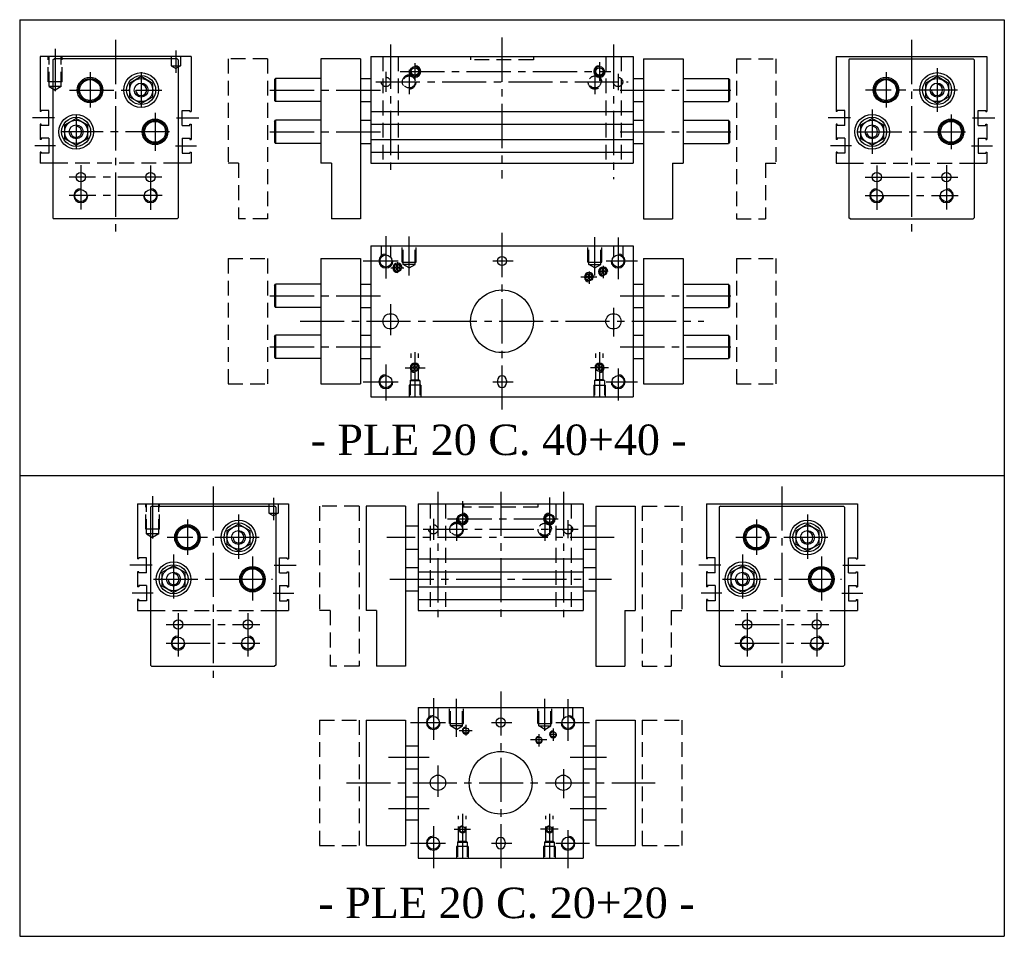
# Model space of a CAD drawing. Header units: millimetres. Extents: x 973 to 1397, y 14 to 408.
import ezdxf

# ---------------------------------------------------------------- set-up
doc = ezdxf.new("R2010")
doc.units = ezdxf.units.MM
doc.linetypes.add('CENTER2', pattern=[28.575, 19.05, -3.175, 3.175, -3.175])
doc.linetypes.add('DASHED2', pattern=[9.525, 6.35, -3.175])
doc.layers.add('1', color=2, linetype='DASHED2')
doc.layers.add('2', color=1, linetype='CENTER2')
doc.styles.get("Standard").update_dxf_attribs({"font": 'isocp.shx', "bigfont": 'chineset.shx'})

msp = doc.modelspace()

# ---------------------------------------------------------------- hatches: boundary and pattern name
h = msp.add_hatch()
h.set_pattern_fill('ANSI37', scale=0.3, style=0)
h.set_pattern_definition([(45, (1266.46145, 324.5506), (-0.673519, 0.673519), []), (135, (1266.46145, 324.5506), (-0.673519, -0.673519), [])])
h.paths.add_polyline_path([(1136.94, 301.5, 1), (1133.74, 301.5, 1)])
h = msp.add_hatch()
h.set_pattern_fill('ANSI37', scale=0.3, style=0)
h.set_pattern_definition([(45, (1355.06145, 322.9506), (-0.673519, 0.673519), []), (135, (1355.06145, 322.9506), (-0.673519, -0.673519), [])])
h.paths.add_polyline_path([(1225.54, 299.9, 1), (1222.34, 299.9, 1)])
h = msp.add_hatch()
h.set_pattern_fill('ANSI37', scale=0.3, style=0)
h.set_pattern_definition([(45, (1348.96145, 320.5506), (-0.673519, 0.673519), []), (135, (1348.96145, 320.5506), (-0.673519, -0.673519), [])])
h.paths.add_polyline_path([(1219.44, 297.5, 1), (1216.24, 297.5, 1)])
h = msp.add_hatch()
h.set_pattern_fill('ANSI37', scale=0.3, style=0)
h.set_pattern_definition([(45, (1273.96145, 281.5506), (-0.673519, 0.673519), []), (135, (1273.96145, 281.5506), (-0.673519, -0.673519), [])])
h.paths.add_polyline_path([(1144.44, 258.5, 1), (1141.24, 258.5, 1)])
h = msp.add_hatch()
h.set_pattern_fill('ANSI37', scale=0.3, style=0)
h.set_pattern_definition([(45, (1353.46145, 281.5506), (-0.673519, 0.673519), []), (135, (1353.46145, 281.5506), (-0.673519, -0.673519), [])])
h.paths.add_polyline_path([(1223.94, 258.5, 1), (1220.74, 258.5, 1)])

# ---------------------------------------------------------------- linework, layer by layer
at = {"color": 7}
for p, q in [((972.58, 408.46), (972.58, 13.54)), ((972.58, 408.46), (1396.72, 408.46)), ((1396.72, 408.46), (1396.72, 13.54)), ((1046.4, 392.64), (981.4, 392.64)), ((981.4, 392.64), (981.4, 368.89)), ((986.9, 391.14), (987.4, 391.64)), ((986.9, 391.14), (986.9, 323.14)), ((1040.4, 391.64), (987.4, 391.64)), ((1040.4, 391.64), (1040.9, 391.14)), ((1040.9, 391.14), (1040.9, 323.14)), ((1046.4, 392.64), (1046.4, 368.89)), ((1102.34, 391.64), (1102.34, 346.64)), ((1119.34, 391.64), (1102.34, 391.64)), ((1119.34, 391.64), (1119.34, 322.64)), ((1123.84, 392.64), (1123.84, 346.64)), ((1123.84, 392.64), (1236.84, 392.64)), ((1236.84, 392.64), (1236.84, 346.64)), ((1241.34, 391.64), (1241.34, 322.64)), ((1241.34, 391.64), (1258.34, 391.64)), ((1258.34, 391.64), (1258.34, 346.64)), ((1324.26, 392.64), (1389.26, 392.64)), ((1324.26, 392.64), (1324.26, 368.89)), ((1330.26, 391.64), (1329.76, 391.14)), ((1329.76, 391.14), (1329.76, 323.14)), ((1330.26, 391.64), (1383.26, 391.64)), ((1383.76, 391.14), (1383.26, 391.64)), ((1383.76, 391.14), (1383.76, 323.14)), ((1389.26, 392.64), (1389.26, 368.89)), ((1024.9, 383.91), (1019.9, 381.02)), ((1029.9, 381.02), (1024.9, 383.91)), ((1082.34, 382.64), (1082.34, 373.64)), ((1102.34, 383.14), (1082.84, 383.14)), ((1082.84, 383.14), (1082.84, 373.14)), ((1119.34, 383.14), (1123.84, 383.14)), ((1236.84, 383.14), (1241.34, 383.14)), ((1258.34, 383.14), (1277.84, 383.14)), ((1277.84, 383.14), (1277.84, 373.14)), ((1278.34, 382.64), (1278.34, 373.64)), ((1367.76, 383.91), (1362.76, 381.02)), ((1372.76, 381.02), (1367.76, 383.91)), ((1019.9, 381.02), (1019.9, 375.25)), ((1029.9, 375.25), (1029.9, 381.02)), ((1362.76, 381.02), (1362.76, 375.25)), ((1372.76, 375.25), (1372.76, 381.02)), ((1019.9, 375.25), (1024.9, 372.36)), ((1024.9, 372.36), (1029.9, 375.25)), ((1362.76, 375.25), (1367.76, 372.36)), ((1367.76, 372.36), (1372.76, 375.25)), ((985.2, 369.39), (981.9, 369.39)), ((981.9, 368.89), (981.9, 369.39)), ((985.2, 362.89), (985.2, 369.39)), ((1042.6, 362.89), (1042.6, 369.39)), ((1042.6, 369.39), (1045.9, 369.39)), ((1045.9, 368.89), (1045.9, 369.39)), ((1102.34, 373.14), (1082.84, 373.14)), ((1119.34, 373.14), (1123.84, 373.14)), ((1236.84, 373.14), (1241.34, 373.14)), ((1258.34, 373.14), (1277.84, 373.14)), ((1328.06, 369.39), (1324.76, 369.39)), ((1324.76, 368.89), (1324.76, 369.39)), ((1328.06, 362.89), (1328.06, 369.39)), ((1385.46, 369.39), (1388.76, 369.39)), ((1385.46, 362.89), (1385.46, 369.39)), ((1388.76, 368.89), (1388.76, 369.39)), ((981.9, 368.89), (981.4, 368.89)), ((996.9, 365.91), (991.9, 363.02)), ((1001.9, 363.02), (996.9, 365.91)), ((1045.9, 368.89), (1046.4, 368.89)), ((1102.34, 365.14), (1082.84, 365.14)), ((1082.84, 365.14), (1082.84, 355.14)), ((1119.34, 365.14), (1123.84, 365.14)), ((1123.84, 368.89), (1236.84, 368.89)), ((1236.84, 365.14), (1241.34, 365.14)), ((1258.34, 365.14), (1277.84, 365.14)), ((1277.84, 365.14), (1277.84, 355.14)), ((1324.76, 368.89), (1324.26, 368.89)), ((1339.76, 365.91), (1334.76, 363.02)), ((1344.76, 363.02), (1339.76, 365.91)), ((1388.76, 368.89), (1389.26, 368.89)), ((981.9, 363.39), (981.4, 363.39)), ((981.4, 363.39), (981.4, 356.89)), ((981.9, 362.89), (981.9, 363.39)), ((985.2, 362.89), (981.9, 362.89)), ((991.9, 363.02), (991.9, 357.25)), ((1001.9, 357.25), (1001.9, 363.02)), ((1042.6, 362.89), (1045.9, 362.89)), ((1045.9, 362.89), (1045.9, 363.39)), ((1045.9, 363.39), (1046.4, 363.39)), ((1046.4, 363.39), (1046.4, 356.89)), ((1082.34, 364.64), (1082.34, 355.64)), ((1123.84, 363.39), (1236.84, 363.39)), ((1278.34, 364.64), (1278.34, 355.64)), ((1324.76, 363.39), (1324.26, 363.39)), ((1324.26, 363.39), (1324.26, 356.89)), ((1324.76, 362.89), (1324.76, 363.39)), ((1328.06, 362.89), (1324.76, 362.89)), ((1334.76, 363.02), (1334.76, 357.25)), ((1344.76, 357.25), (1344.76, 363.02)), ((1385.46, 362.89), (1388.76, 362.89)), ((1388.76, 363.39), (1389.26, 363.39)), ((1388.76, 362.89), (1388.76, 363.39)), ((1389.26, 363.39), (1389.26, 356.89)), ((981.9, 356.89), (981.4, 356.89)), ((985.2, 357.39), (981.9, 357.39)), ((981.9, 357.39), (981.9, 356.89)), ((985.2, 357.39), (985.2, 350.89)), ((991.9, 357.25), (996.9, 354.36)), ((996.9, 354.36), (1001.9, 357.25)), ((1042.6, 357.39), (1042.6, 350.89)), ((1042.6, 357.39), (1045.9, 357.39)), ((1045.9, 357.39), (1045.9, 356.89)), ((1045.9, 356.89), (1046.4, 356.89)), ((1123.84, 356.89), (1236.84, 356.89)), ((1324.76, 356.89), (1324.26, 356.89)), ((1328.06, 357.39), (1324.76, 357.39)), ((1324.76, 357.39), (1324.76, 356.89)), ((1328.06, 357.39), (1328.06, 350.89)), ((1334.76, 357.25), (1339.76, 354.36)), ((1339.76, 354.36), (1344.76, 357.25)), ((1385.46, 357.39), (1388.76, 357.39)), ((1385.46, 357.39), (1385.46, 350.89)), ((1388.76, 357.39), (1388.76, 356.89)), ((1388.76, 356.89), (1389.26, 356.89)), ((1102.34, 355.14), (1082.84, 355.14)), ((1119.34, 355.14), (1123.84, 355.14)), ((1236.84, 355.14), (1241.34, 355.14)), ((1258.34, 355.14), (1277.84, 355.14)), ((981.9, 351.39), (981.4, 351.39)), ((981.4, 351.39), (981.4, 346.64)), ((981.9, 351.39), (981.9, 350.89)), ((985.2, 350.89), (981.9, 350.89)), ((1042.6, 350.89), (1045.9, 350.89)), ((1045.9, 351.39), (1046.4, 351.39)), ((1045.9, 351.39), (1045.9, 350.89)), ((1046.4, 351.39), (1046.4, 346.64)), ((1123.84, 351.39), (1236.84, 351.39)), ((1324.76, 351.39), (1324.26, 351.39)), ((1324.26, 351.39), (1324.26, 346.64)), ((1324.76, 351.39), (1324.76, 350.89)), ((1328.06, 350.89), (1324.76, 350.89)), ((1385.46, 350.89), (1388.76, 350.89)), ((1388.76, 351.39), (1388.76, 350.89)), ((1388.76, 351.39), (1389.26, 351.39)), ((1389.26, 351.39), (1389.26, 346.64)), ((986.9, 346.64), (981.4, 346.64)), ((1046.4, 346.64), (1040.9, 346.64)), ((1106.84, 346.64), (1102.34, 346.64)), ((1106.84, 346.64), (1106.84, 322.64)), ((1123.84, 346.64), (1236.84, 346.64)), ((1253.84, 346.64), (1258.34, 346.64)), ((1253.84, 346.64), (1253.84, 322.64)), ((1324.26, 346.64), (1329.76, 346.64)), ((1383.76, 346.64), (1389.26, 346.64)), ((986.9, 323.14), (987.4, 322.64)), ((1040.4, 322.64), (987.4, 322.64)), ((1040.4, 322.64), (1040.9, 323.14)), ((1119.34, 322.64), (1106.84, 322.64)), ((1241.34, 322.64), (1253.84, 322.64)), ((1330.26, 322.64), (1329.76, 323.14)), ((1330.26, 322.64), (1383.26, 322.64)), ((1383.76, 323.14), (1383.26, 322.64)), ((1123.84, 311), (1236.84, 311)), ((1123.84, 311), (1123.84, 246)), ((1236.84, 311), (1236.84, 246)), ((1102.34, 305.5), (1102.34, 251.5)), ((1102.34, 305.5), (1119.34, 305.5)), ((1119.34, 305.5), (1119.34, 251.5)), ((1241.34, 305.5), (1241.34, 251.5)), ((1241.34, 305.5), (1258.34, 305.5)), ((1258.34, 305.5), (1258.34, 251.5)), ((1082.34, 294), (1082.34, 285)), ((1082.84, 294.5), (1082.84, 284.5)), ((1102.34, 294.5), (1082.84, 294.5)), ((1119.34, 294.5), (1123.84, 294.5)), ((1236.84, 294.5), (1241.34, 294.5)), ((1258.34, 294.5), (1277.84, 294.5)), ((1277.84, 294.5), (1277.84, 284.5)), ((1278.34, 294), (1278.34, 285)), ((1102.34, 284.5), (1082.84, 284.5)), ((1119.34, 284.5), (1123.84, 284.5)), ((1236.84, 284.5), (1241.34, 284.5)), ((1258.34, 284.5), (1277.84, 284.5)), ((1082.34, 272), (1082.34, 263)), ((1082.84, 272.5), (1082.84, 262.5)), ((1102.34, 272.5), (1082.84, 272.5)), ((1119.34, 272.5), (1123.84, 272.5)), ((1236.84, 272.5), (1241.34, 272.5)), ((1258.34, 272.5), (1277.84, 272.5)), ((1277.84, 272.5), (1277.84, 262.5)), ((1278.34, 272), (1278.34, 263)), ((1102.34, 262.5), (1082.84, 262.5)), ((1119.34, 262.5), (1123.84, 262.5)), ((1236.84, 262.5), (1241.34, 262.5)), ((1258.34, 262.5), (1277.84, 262.5)), ((1102.34, 251.5), (1119.34, 251.5)), ((1178.34, 253), (1178.34, 252)), ((1182.34, 253), (1182.34, 252)), ((1241.34, 251.5), (1258.34, 251.5)), ((1123.84, 246), (1236.84, 246)), ((972.58, 212.09), (1396.72, 212.09)), ((972.58, 212.09), (1396.72, 212.09)), ((1023.36, 199.89), (1088.36, 199.89)), ((1023.36, 199.89), (1023.36, 176.14)), ((1088.36, 199.89), (1088.36, 176.14)), ((1144.27, 199.89), (1215.27, 199.89)), ((1144.27, 199.89), (1144.27, 153.89)), ((1215.27, 199.89), (1215.27, 153.89)), ((1268.41, 199.89), (1333.41, 199.89)), ((1268.41, 199.89), (1268.41, 176.14)), ((1333.41, 199.89), (1333.41, 176.14)), ((1029.36, 198.89), (1028.86, 198.39)), ((1028.86, 198.39), (1028.86, 130.39)), ((1029.36, 198.89), (1082.36, 198.89)), ((1082.86, 198.39), (1082.36, 198.89)), ((1082.86, 198.39), (1082.86, 130.39)), ((1121.77, 198.89), (1121.77, 153.89)), ((1138.77, 198.89), (1121.77, 198.89)), ((1138.77, 198.89), (1138.77, 129.89)), ((1220.77, 198.89), (1220.77, 129.89)), ((1220.77, 198.89), (1237.77, 198.89)), ((1237.77, 198.89), (1237.77, 153.89)), ((1274.41, 198.89), (1273.91, 198.39)), ((1273.91, 198.39), (1273.91, 130.39)), ((1274.41, 198.89), (1327.41, 198.89)), ((1327.91, 198.39), (1327.41, 198.89)), ((1327.91, 198.39), (1327.91, 130.39)), ((1066.86, 191.16), (1061.86, 188.28)), ((1071.86, 188.28), (1066.86, 191.16)), ((1311.91, 191.16), (1306.91, 188.28)), ((1316.91, 188.28), (1311.91, 191.16)), ((1061.86, 188.28), (1061.86, 182.5)), ((1071.86, 182.5), (1071.86, 188.28)), ((1138.77, 190.39), (1144.27, 190.39)), ((1215.27, 190.39), (1220.77, 190.39)), ((1306.91, 188.28), (1306.91, 182.5)), ((1316.91, 182.5), (1316.91, 188.28)), ((1061.86, 182.5), (1066.86, 179.62)), ((1066.86, 179.62), (1071.86, 182.5)), ((1306.91, 182.5), (1311.91, 179.62)), ((1311.91, 179.62), (1316.91, 182.5)), ((1138.77, 180.39), (1144.27, 180.39)), ((1215.27, 180.39), (1220.77, 180.39)), ((1023.86, 176.14), (1023.36, 176.14)), ((1027.16, 176.64), (1023.86, 176.64)), ((1023.86, 176.14), (1023.86, 176.64)), ((1027.16, 170.14), (1027.16, 176.64)), ((1084.56, 170.14), (1084.56, 176.64)), ((1084.56, 176.64), (1087.86, 176.64)), ((1087.86, 176.14), (1087.86, 176.64)), ((1087.86, 176.14), (1088.36, 176.14)), ((1144.27, 176.14), (1215.27, 176.14)), ((1268.91, 176.14), (1268.41, 176.14)), ((1272.21, 176.64), (1268.91, 176.64)), ((1268.91, 176.14), (1268.91, 176.64)), ((1272.21, 170.14), (1272.21, 176.64)), ((1329.61, 170.14), (1329.61, 176.64)), ((1329.61, 176.64), (1332.91, 176.64)), ((1332.91, 176.14), (1332.91, 176.64)), ((1332.91, 176.14), (1333.41, 176.14)), ((1023.36, 170.64), (1023.36, 164.14)), ((1023.86, 170.64), (1023.36, 170.64)), ((1023.86, 170.14), (1023.86, 170.64)), ((1027.16, 170.14), (1023.86, 170.14)), ((1038.86, 173.16), (1033.86, 170.28)), ((1033.86, 170.28), (1033.86, 164.5)), ((1043.86, 170.28), (1038.86, 173.16)), ((1043.86, 164.5), (1043.86, 170.28)), ((1084.56, 170.14), (1087.86, 170.14)), ((1087.86, 170.14), (1087.86, 170.64)), ((1087.86, 170.64), (1088.36, 170.64)), ((1088.36, 170.64), (1088.36, 164.14)), ((1138.77, 172.39), (1144.27, 172.39)), ((1144.27, 170.64), (1215.27, 170.64)), ((1215.27, 172.39), (1220.77, 172.39)), ((1268.91, 170.64), (1268.41, 170.64)), ((1268.41, 170.64), (1268.41, 164.14)), ((1268.91, 170.14), (1268.91, 170.64)), ((1272.21, 170.14), (1268.91, 170.14)), ((1283.91, 173.16), (1278.91, 170.28)), ((1278.91, 170.28), (1278.91, 164.5)), ((1288.91, 170.28), (1283.91, 173.16)), ((1288.91, 164.5), (1288.91, 170.28)), ((1329.61, 170.14), (1332.91, 170.14)), ((1332.91, 170.64), (1333.41, 170.64)), ((1332.91, 170.14), (1332.91, 170.64)), ((1333.41, 170.64), (1333.41, 164.14)), ((1023.86, 164.14), (1023.36, 164.14)), ((1027.16, 164.64), (1023.86, 164.64)), ((1023.86, 164.64), (1023.86, 164.14)), ((1027.16, 164.64), (1027.16, 158.14)), ((1033.86, 164.5), (1038.86, 161.62)), ((1038.86, 161.62), (1043.86, 164.5)), ((1084.56, 164.64), (1084.56, 158.14)), ((1084.56, 164.64), (1087.86, 164.64)), ((1087.86, 164.64), (1087.86, 164.14)), ((1087.86, 164.14), (1088.36, 164.14)), ((1138.77, 162.39), (1144.27, 162.39)), ((1144.27, 164.14), (1215.27, 164.14)), ((1215.27, 162.39), (1220.77, 162.39)), ((1268.91, 164.14), (1268.41, 164.14)), ((1272.21, 164.64), (1268.91, 164.64)), ((1268.91, 164.64), (1268.91, 164.14)), ((1272.21, 164.64), (1272.21, 158.14)), ((1278.91, 164.5), (1283.91, 161.62)), ((1283.91, 161.62), (1288.91, 164.5)), ((1329.61, 164.64), (1329.61, 158.14)), ((1329.61, 164.64), (1332.91, 164.64)), ((1332.91, 164.64), (1332.91, 164.14)), ((1332.91, 164.14), (1333.41, 164.14)), ((1023.36, 158.64), (1023.36, 153.89)), ((1023.86, 158.64), (1023.36, 158.64)), ((1023.86, 158.64), (1023.86, 158.14)), ((1027.16, 158.14), (1023.86, 158.14)), ((1084.56, 158.14), (1087.86, 158.14)), ((1087.86, 158.64), (1088.36, 158.64)), ((1087.86, 158.64), (1087.86, 158.14)), ((1088.36, 158.64), (1088.36, 153.89)), ((1144.27, 158.64), (1215.27, 158.64)), ((1268.91, 158.64), (1268.41, 158.64)), ((1268.41, 158.64), (1268.41, 153.89)), ((1268.91, 158.64), (1268.91, 158.14)), ((1272.21, 158.14), (1268.91, 158.14)), ((1329.61, 158.14), (1332.91, 158.14)), ((1332.91, 158.64), (1332.91, 158.14)), ((1332.91, 158.64), (1333.41, 158.64)), ((1333.41, 158.64), (1333.41, 153.89)), ((1023.36, 153.89), (1028.86, 153.89)), ((1082.86, 153.89), (1088.36, 153.89)), ((1126.27, 153.89), (1121.77, 153.89)), ((1126.27, 153.89), (1126.27, 129.89)), ((1144.27, 153.89), (1215.27, 153.89)), ((1233.27, 153.89), (1233.27, 129.89)), ((1233.27, 153.89), (1237.77, 153.89)), ((1268.41, 153.89), (1273.91, 153.89)), ((1327.91, 153.89), (1333.41, 153.89)), ((1029.36, 129.89), (1028.86, 130.39)), ((1029.36, 129.89), (1082.36, 129.89)), ((1082.86, 130.39), (1082.36, 129.89)), ((1138.77, 129.89), (1126.27, 129.89)), ((1220.77, 129.89), (1233.27, 129.89)), ((1274.41, 129.89), (1273.91, 130.39)), ((1274.41, 129.89), (1327.41, 129.89)), ((1327.91, 130.39), (1327.41, 129.89)), ((1144.27, 112.17), (1215.27, 112.17)), ((1144.27, 112.17), (1144.27, 47.17)), ((1215.27, 112.17), (1215.27, 47.17)), ((1121.77, 106.67), (1121.77, 52.67)), ((1121.77, 106.67), (1138.77, 106.67)), ((1138.77, 106.67), (1138.77, 52.67)), ((1220.77, 106.67), (1220.77, 52.67)), ((1220.77, 106.67), (1237.77, 106.67)), ((1237.77, 106.67), (1237.77, 52.67)), ((1138.77, 95.67), (1144.27, 95.67)), ((1215.27, 95.67), (1220.77, 95.67)), ((1138.77, 85.67), (1144.27, 85.67)), ((1215.27, 85.67), (1220.77, 85.67)), ((1138.77, 73.67), (1144.27, 73.67)), ((1215.27, 73.67), (1220.77, 73.67)), ((1138.77, 63.67), (1144.27, 63.67)), ((1215.27, 63.67), (1220.77, 63.67)), ((1121.77, 52.67), (1138.77, 52.67)), ((1177.77, 54.17), (1177.77, 53.17)), ((1181.77, 54.17), (1181.77, 53.17)), ((1220.77, 52.67), (1237.77, 52.67)), ((1144.27, 47.17), (1215.27, 47.17)), ((972.58, 13.54), (1396.72, 13.54))]:
    msp.add_line(p, q, dxfattribs=at)
at = {"color": 7, "linetype": 'DASHED2'}
for p, q in [((1062.34, 391.64), (1062.34, 346.64)), ((1079.34, 391.64), (1062.34, 391.64)), ((1079.34, 391.64), (1079.34, 322.64)), ((1281.34, 391.64), (1298.34, 391.64)), ((1281.34, 391.64), (1281.34, 322.64)), ((1298.34, 391.64), (1298.34, 346.64)), ((1066.84, 346.64), (1062.34, 346.64)), ((1066.84, 346.64), (1066.84, 322.64)), ((1293.84, 346.64), (1293.84, 322.64)), ((1293.84, 346.64), (1298.34, 346.64)), ((1079.34, 322.64), (1066.84, 322.64)), ((1281.34, 322.64), (1293.84, 322.64)), ((1062.34, 305.5), (1062.34, 251.5)), ((1062.34, 305.5), (1079.34, 305.5)), ((1079.34, 305.5), (1079.34, 251.5)), ((1281.34, 305.5), (1298.34, 305.5)), ((1281.34, 305.5), (1281.34, 251.5)), ((1298.34, 305.5), (1298.34, 251.5)), ((1062.34, 251.5), (1079.34, 251.5)), ((1281.34, 251.5), (1298.34, 251.5)), ((1118.77, 198.89), (1101.77, 198.89)), ((1101.77, 198.89), (1101.77, 153.89)), ((1118.77, 198.89), (1118.77, 129.89)), ((1240.77, 198.89), (1240.77, 129.89)), ((1240.77, 198.89), (1257.77, 198.89)), ((1257.77, 198.89), (1257.77, 153.89)), ((1106.27, 153.89), (1101.77, 153.89)), ((1106.27, 153.89), (1106.27, 129.89)), ((1253.27, 153.89), (1253.27, 129.89)), ((1253.27, 153.89), (1257.77, 153.89)), ((1118.77, 129.89), (1106.27, 129.89)), ((1240.77, 129.89), (1253.27, 129.89)), ((1101.77, 106.67), (1118.77, 106.67)), ((1101.77, 106.67), (1101.77, 52.67)), ((1118.77, 106.67), (1118.77, 52.67)), ((1240.77, 106.67), (1240.77, 52.67)), ((1240.77, 106.67), (1257.77, 106.67)), ((1257.77, 106.67), (1257.77, 52.67)), ((1101.77, 52.67), (1118.77, 52.67)), ((1240.77, 52.67), (1257.77, 52.67))]:
    msp.add_line(p, q, dxfattribs=at)
at = {"color": 7, "ltscale": 0.37}
for p, q in [((1082.34, 382.64), (1082.84, 383.14)), ((1278.34, 382.64), (1277.84, 383.14)), ((1082.34, 373.64), (1082.84, 373.14)), ((1278.34, 373.64), (1277.84, 373.14)), ((1082.34, 364.64), (1082.84, 365.14)), ((1278.34, 364.64), (1277.84, 365.14)), ((1082.34, 355.64), (1082.84, 355.14)), ((1278.34, 355.64), (1277.84, 355.14)), ((1082.34, 294), (1082.84, 294.5)), ((1278.34, 294), (1277.84, 294.5)), ((1082.34, 285), (1082.84, 284.5)), ((1278.34, 285), (1277.84, 284.5)), ((1082.34, 272), (1082.84, 272.5)), ((1278.34, 272), (1277.84, 272.5)), ((1082.34, 263), (1082.84, 262.5)), ((1278.34, 263), (1277.84, 262.5))]:
    msp.add_line(p, q, dxfattribs=at)
at = {"color": 7}
for centre, radius in [((1142.84, 386.14), 2.1), ((1142.84, 386.14), 1.6), ((1222.34, 386.14), 2.1), ((1222.34, 386.14), 1.6), ((1002.9, 378.14), 5.5), ((1002.9, 378.14), 5), ((1002.9, 378.14), 4.5), ((1024.9, 378.14), 7.5), ((1024.9, 378.14), 6.25), ((1024.9, 378.14), 5), ((1345.76, 378.14), 5.5), ((1345.76, 378.14), 5), ((1345.76, 378.14), 4.5), ((1367.76, 378.14), 7.5), ((1367.76, 378.14), 6.25), ((1367.76, 378.14), 5), ((1024.9, 378.14), 3), ((1367.76, 378.14), 3), ((996.9, 360.14), 7.5), ((996.9, 360.14), 6.25), ((996.9, 360.14), 5), ((1030.9, 360.14), 5.5), ((1030.9, 360.14), 5), ((1339.76, 360.14), 7.5), ((1339.76, 360.14), 6.25), ((1339.76, 360.14), 5), ((1373.76, 360.14), 5.5), ((1373.76, 360.14), 5), ((996.9, 360.14), 3), ((1030.9, 360.14), 4.5), ((1339.76, 360.14), 3), ((1373.76, 360.14), 4.5), ((998.9, 340.64), 2), ((1028.9, 340.64), 2), ((1341.76, 340.64), 2), ((1371.76, 340.64), 2), ((998.9, 332.64), 2.6), ((1028.9, 332.64), 2.6), ((1341.76, 332.64), 2.6), ((1371.76, 332.64), 2.6), ((1130.34, 304.5), 2.6), ((1180.34, 304.5), 2), ((1230.34, 304.5), 2.6), ((1135.34, 301.5), 1.6), ((1223.94, 299.9), 1.6), ((1217.84, 297.5), 1.6), ((1180.34, 278.5), 13.5), ((1132.34, 278.5), 3.3), ((1228.34, 278.5), 3.3), ((1142.84, 258.5), 1.6), ((1222.34, 258.5), 1.6), ((1130.34, 252.5), 2.6), ((1230.34, 252.5), 2.6), ((1163.27, 193.39), 2.1), ((1200.77, 193.39), 2.1), ((1044.86, 185.39), 5.5), ((1066.86, 185.39), 7.5), ((1066.86, 185.39), 6.25), ((1163.27, 193.39), 1.6), ((1200.77, 193.39), 1.6), ((1289.91, 185.39), 5.5), ((1311.91, 185.39), 7.5), ((1311.91, 185.39), 6.25), ((1044.86, 185.39), 5), ((1044.86, 185.39), 4.5), ((1066.86, 185.39), 5), ((1066.86, 185.39), 3), ((1289.91, 185.39), 5), ((1289.91, 185.39), 4.5), ((1311.91, 185.39), 5), ((1311.91, 185.39), 3), ((1038.86, 167.39), 7.5), ((1283.91, 167.39), 7.5), ((1038.86, 167.39), 6.25), ((1038.86, 167.39), 5), ((1038.86, 167.39), 3), ((1072.86, 167.39), 5.5), ((1072.86, 167.39), 5), ((1072.86, 167.39), 4.5), ((1283.91, 167.39), 6.25), ((1283.91, 167.39), 5), ((1283.91, 167.39), 3), ((1317.91, 167.39), 5.5), ((1317.91, 167.39), 5), ((1317.91, 167.39), 4.5), ((1040.86, 147.89), 2), ((1070.86, 147.89), 2), ((1285.91, 147.89), 2), ((1315.91, 147.89), 2), ((1040.86, 139.89), 2.6), ((1070.86, 139.89), 2.6), ((1285.91, 139.89), 2.6), ((1315.91, 139.89), 2.6), ((1150.77, 105.67), 2.6), ((1179.77, 105.67), 2), ((1208.77, 105.67), 2.6), ((1164.77, 102.17), 1.2), ((1196.27, 98.17), 1.2), ((1202.37, 100.57), 1.2), ((1179.77, 79.67), 13.5), ((1152.77, 79.67), 3.3), ((1206.77, 79.67), 3.3), ((1163.27, 59.67), 1.2), ((1200.77, 59.67), 1.2), ((1150.77, 53.67), 2.6), ((1208.77, 53.67), 2.6)]:
    msp.add_circle(centre, radius, dxfattribs=at)
for centre, radius, start, end in [((1142.84, 386.14), 2.5, 180, 90), ((1222.34, 386.14), 2.5, 90, 0), ((1024.9, 378.14), 2.39, 180, 90), ((1367.76, 378.14), 2.39, 180, 90), ((996.9, 360.14), 2.39, 180, 90), ((1339.76, 360.14), 2.39, 180, 90), ((998.9, 332.64), 3, 90, 0), ((1028.9, 332.64), 3, 180, 90), ((1341.76, 332.64), 3, 90, 0), ((1371.76, 332.64), 3, 180, 90), ((1130.34, 304.5), 3, 90, 0), ((1230.34, 304.5), 3, 180, 90), ((1135.34, 301.5), 2, 0, 270), ((1223.94, 299.9), 2, 0, 270), ((1217.84, 297.5), 2, 0, 270), ((1142.84, 258.5), 2, 0, 270), ((1222.34, 258.5), 2, 270, 180), ((1130.34, 252.5), 3, 90, 0), ((1180.34, 253), 2, 0, 180), ((1230.34, 252.5), 3, 180, 90), ((1180.34, 252), 2, 180, 0), ((1163.27, 193.39), 2.5, 180, 90), ((1200.77, 193.39), 2.5, 90, 0), ((1066.86, 185.39), 2.39, 180, 90), ((1311.91, 185.39), 2.39, 180, 90), ((1038.86, 167.39), 2.39, 180, 90), ((1283.91, 167.39), 2.39, 180, 90), ((1040.86, 139.89), 3, 90, 0), ((1070.86, 139.89), 3, 180, 90), ((1285.91, 139.89), 3, 90, 0), ((1315.91, 139.89), 3, 180, 90), ((1150.77, 105.67), 3, 90, 0), ((1208.77, 105.67), 3, 180, 90), ((1164.77, 102.17), 1.5, 90, 0), ((1202.37, 100.57), 1.5, 90, 0), ((1196.27, 98.17), 1.5, 90, 0), ((1163.27, 59.67), 1.5, 90, 0), ((1200.77, 59.67), 1.5, 90, 0), ((1150.77, 53.67), 3, 90, 0), ((1179.77, 54.17), 2, 0, 180), ((1208.77, 53.67), 3, 180, 90), ((1179.77, 53.17), 2, 180, 0)]:
    msp.add_arc(centre, radius, start, end, dxfattribs=at)
at = {"layer": '1', "color": 7}
for p, q in [((984.9, 381.64), (984.9, 392.64)), ((985.3, 379.64), (985.3, 392.64)), ((990.5, 379.64), (990.5, 392.64)), ((990.9, 381.64), (990.9, 392.64)), ((1037.9, 392.64), (1037.9, 388.64)), ((1041.9, 392.64), (1041.9, 388.64)), ((1129.04, 392.64), (1129.04, 346.64)), ((1135.64, 392.64), (1135.64, 346.64)), ((1166.84, 392.64), (1166.84, 391.14)), ((1193.84, 391.14), (1166.84, 391.14)), ((1193.84, 392.64), (1193.84, 391.14)), ((1225.04, 392.64), (1225.04, 346.64)), ((1231.64, 392.64), (1231.64, 346.64)), ((1037.9, 388.64), (1041.9, 388.64)), ((1037.9, 388.64), (1039.9, 387.48)), ((1041.9, 388.64), (1039.9, 387.48)), ((990.9, 381.64), (984.9, 381.64)), ((990.5, 379.64), (985.3, 379.64)), ((985.3, 379.64), (987.9, 378.14)), ((990.5, 379.64), (987.9, 378.14)), ((1040.9, 346.64), (986.9, 346.64)), ((1329.76, 346.64), (1383.76, 346.64)), ((1128.34, 311), (1128.34, 306.16)), ((1132.34, 311), (1132.34, 306.16)), ((1137.34, 304), (1137.34, 311)), ((1137.74, 303), (1137.74, 311)), ((1142.94, 303), (1142.94, 311)), ((1143.34, 304), (1143.34, 311)), ((1217.34, 304), (1217.34, 311)), ((1217.74, 303), (1217.74, 311)), ((1222.94, 303), (1222.94, 311)), ((1223.34, 304), (1223.34, 311)), ((1228.34, 311), (1228.34, 306.16)), ((1232.34, 311), (1232.34, 306.16)), ((1137.34, 304), (1143.34, 304)), ((1142.94, 303), (1137.74, 303)), ((1140.34, 301.5), (1137.74, 303)), ((1140.34, 301.5), (1142.94, 303)), ((1217.34, 304), (1223.34, 304)), ((1217.74, 303), (1222.94, 303)), ((1220.34, 301.5), (1217.74, 303)), ((1220.34, 301.5), (1222.94, 303)), ((1141.24, 253.29), (1141.24, 264.67)), ((1144.44, 253.29), (1144.44, 264.67)), ((1220.74, 253.29), (1220.74, 264.67)), ((1223.94, 253.29), (1223.94, 264.67)), ((1145.34, 251), (1140.34, 251)), ((1140.34, 251), (1140.34, 246)), ((1140.74, 253), (1141.24, 253.29)), ((1140.74, 253), (1144.94, 253)), ((1140.74, 253), (1140.74, 246)), ((1141.24, 253.29), (1144.44, 253.29)), ((1144.94, 253), (1144.44, 253.29)), ((1144.94, 253), (1144.94, 246)), ((1145.34, 251), (1145.34, 246)), ((1219.84, 251), (1219.84, 246)), ((1219.84, 251), (1224.84, 251)), ((1220.24, 253), (1220.74, 253.29)), ((1220.24, 253), (1220.24, 246)), ((1224.44, 253), (1220.24, 253)), ((1223.94, 253.29), (1220.74, 253.29)), ((1224.44, 253), (1223.94, 253.29)), ((1224.44, 253), (1224.44, 246)), ((1224.84, 251), (1224.84, 246)), ((1026.86, 188.89), (1026.86, 199.89)), ((1027.26, 186.89), (1027.26, 199.89)), ((1032.46, 186.89), (1032.46, 199.89)), ((1032.86, 188.89), (1032.86, 199.89)), ((1079.86, 199.89), (1079.86, 195.89)), ((1083.86, 199.89), (1083.86, 195.89)), ((1149.47, 199.89), (1149.47, 153.89)), ((1156.07, 199.89), (1156.07, 153.89)), ((1163.77, 199.89), (1163.77, 198.39)), ((1195.77, 199.89), (1195.77, 198.39)), ((1203.47, 199.89), (1203.47, 153.89)), ((1210.07, 199.89), (1210.07, 153.89)), ((1079.86, 195.89), (1081.86, 194.74)), ((1079.86, 195.89), (1083.86, 195.89)), ((1083.86, 195.89), (1081.86, 194.74)), ((1195.77, 198.39), (1163.77, 198.39)), ((1032.86, 188.89), (1026.86, 188.89)), ((1032.46, 186.89), (1027.26, 186.89)), ((1027.26, 186.89), (1029.86, 185.39)), ((1032.46, 186.89), (1029.86, 185.39)), ((1028.86, 153.89), (1082.86, 153.89)), ((1273.91, 153.89), (1327.91, 153.89)), ((1148.77, 112.17), (1148.77, 107.33)), ((1152.77, 112.17), (1152.77, 107.33)), ((1157.77, 105.17), (1157.77, 112.17)), ((1158.17, 104.17), (1158.17, 112.17)), ((1163.37, 104.17), (1163.37, 112.17)), ((1163.77, 105.17), (1163.77, 112.17)), ((1195.77, 105.17), (1195.77, 112.17)), ((1196.17, 104.17), (1196.17, 112.17)), ((1201.37, 104.17), (1201.37, 112.17)), ((1201.77, 105.17), (1201.77, 112.17)), ((1206.77, 112.17), (1206.77, 107.33)), ((1210.77, 112.17), (1210.77, 107.33)), ((1157.77, 105.17), (1163.77, 105.17)), ((1163.37, 104.17), (1158.17, 104.17)), ((1160.77, 102.67), (1158.17, 104.17)), ((1160.77, 102.67), (1163.37, 104.17)), ((1195.77, 105.17), (1201.77, 105.17)), ((1196.17, 104.17), (1201.37, 104.17)), ((1198.77, 102.67), (1196.17, 104.17)), ((1198.77, 102.67), (1201.37, 104.17)), ((1161.67, 54.46), (1161.67, 65.41)), ((1164.87, 54.46), (1164.87, 65.41)), ((1199.17, 54.46), (1199.17, 65.41)), ((1202.37, 54.46), (1202.37, 65.41)), ((1165.77, 52.17), (1160.77, 52.17)), ((1160.77, 52.17), (1160.77, 47.17)), ((1161.17, 54.17), (1161.67, 54.46)), ((1161.17, 54.17), (1165.37, 54.17)), ((1161.17, 54.17), (1161.17, 47.17)), ((1161.67, 54.46), (1164.87, 54.46)), ((1165.37, 54.17), (1164.87, 54.46)), ((1165.37, 54.17), (1165.37, 47.17)), ((1165.77, 52.17), (1165.77, 47.17)), ((1203.27, 52.17), (1198.27, 52.17)), ((1198.27, 52.17), (1198.27, 47.17)), ((1198.67, 54.17), (1199.17, 54.46)), ((1198.67, 54.17), (1202.87, 54.17)), ((1198.67, 54.17), (1198.67, 47.17)), ((1199.17, 54.46), (1202.37, 54.46)), ((1202.87, 54.17), (1202.37, 54.46)), ((1202.87, 54.17), (1202.87, 47.17)), ((1203.27, 52.17), (1203.27, 47.17))]:
    msp.add_line(p, q, dxfattribs=at)
for centre, radius in [((1130.34, 381.64), 2), ((1140.34, 381.64), 2.6), ((1220.34, 381.64), 2.6), ((1230.34, 381.64), 2), ((1150.77, 188.89), 2), ((1160.77, 188.89), 2.6), ((1198.77, 188.89), 2.6), ((1208.77, 188.89), 2)]:
    msp.add_circle(centre, radius, dxfattribs=at)
for centre, start, end in [((1140.34, 381.64), 90, 0), ((1220.34, 381.64), 180, 90), ((1160.77, 188.89), 90, 0), ((1198.77, 188.89), 180, 90)]:
    msp.add_arc(centre, 3, start, end, dxfattribs=at)
at = {"layer": '2', "color": 7}
for p, q in [((1013.9, 399.74), (1013.9, 315.08)), ((1180.34, 400.74), (1180.34, 340.07)), ((1356.76, 399.74), (1356.76, 315.08)), ((987.9, 395.88), (987.9, 377.71)), ((1039.9, 395.16), (1039.9, 385.53)), ((1132.34, 397.76), (1132.34, 341.38)), ((1228.34, 397.76), (1228.34, 339.82)), ((1222.34, 390.2), (1222.34, 382.07)), ((1136.5, 386.14), (1227.22, 386.14)), ((1140.34, 386.87), (1140.34, 376.4)), ((1142.84, 389.75), (1142.84, 382.52)), ((1220.34, 386.87), (1220.34, 376.4)), ((1367.76, 387.54), (1367.76, 368.74)), ((1002.9, 385.82), (1002.9, 370.65)), ((1024.9, 385.82), (1024.9, 370.65)), ((1130.34, 385.93), (1130.34, 377.34)), ((1230.34, 385.15), (1230.34, 378.12)), ((1345.76, 385.82), (1345.76, 370.65)), ((994.1, 378.14), (1033.76, 378.14)), ((1080.35, 378.14), (1128.57, 378.14)), ((1125.96, 381.64), (1234.72, 381.64)), ((1231.27, 378.14), (1280.33, 378.14)), ((1376.55, 378.14), (1336.9, 378.14)), ((1339.76, 369.77), (1339.76, 350.51)), ((987.63, 366.14), (978.06, 366.14)), ((996.9, 367.56), (996.9, 352.71)), ((1030.9, 368.26), (1030.9, 352.02)), ((1040.16, 366.14), (1049.74, 366.14)), ((1330.49, 366.14), (1320.91, 366.14)), ((1373.76, 367.56), (1373.76, 352.71)), ((1383.02, 366.14), (1392.6, 366.14)), ((1037.16, 360.14), (990.64, 360.14)), ((1080.35, 360.14), (1128.57, 360.14)), ((1231.27, 360.14), (1280.33, 360.14)), ((1333.49, 360.14), (1380.02, 360.14)), ((988.07, 354.14), (979.05, 354.14)), ((1039.73, 354.14), (1048.74, 354.14)), ((1330.92, 354.14), (1321.91, 354.14)), ((1382.59, 354.14), (1391.6, 354.14)), ((998.9, 345.71), (998.9, 326)), ((1028.9, 345.6), (1028.9, 326.38)), ((1341.76, 345.6), (1341.76, 326.38)), ((1371.76, 345.71), (1371.76, 326)), ((1033.87, 340.64), (993.93, 340.64)), ((1336.79, 340.64), (1376.72, 340.64)), ((1033.93, 332.64), (993.87, 332.64)), ((1336.72, 332.64), (1376.79, 332.64)), ((1130.34, 315.14), (1130.34, 296.98)), ((1140.34, 298.29), (1140.34, 315)), ((1180.34, 316.56), (1180.34, 240.44)), ((1220.34, 298.29), (1220.34, 314.79)), ((1230.34, 314.6), (1230.34, 296.63)), ((1120.56, 304.5), (1135.64, 304.5)), ((1132.44, 301.5), (1138.11, 301.5)), ((1135.34, 303.97), (1135.34, 299.33)), ((1176.4, 304.5), (1185.2, 304.5)), ((1223.94, 302.39), (1223.94, 297.06)), ((1225.18, 304.5), (1238.66, 304.5)), ((1221.19, 297.5), (1214.25, 297.5)), ((1217.84, 299.99), (1217.84, 294.66)), ((1222.59, 299.9), (1225.27, 299.9)), ((1080.35, 289.5), (1128.57, 289.5)), ((1231.27, 289.5), (1280.33, 289.5)), ((1132.34, 285.91), (1132.34, 272.5)), ((1228.34, 284.33), (1228.34, 271.95)), ((1093.37, 278.5), (1267.32, 278.5)), ((1080.35, 267.5), (1128.57, 267.5)), ((1231.27, 267.5), (1279.93, 267.5)), ((1142.84, 265.17), (1142.84, 244.16)), ((1222.34, 265.17), (1222.34, 244.16)), ((1130.34, 259.86), (1130.34, 244.35)), ((1138.62, 258.5), (1147.22, 258.5)), ((1226.18, 258.5), (1218.51, 258.5)), ((1230.34, 258.11), (1230.34, 244.35)), ((1120.56, 252.5), (1135.64, 252.5)), ((1176.4, 252.5), (1185.2, 252.5)), ((1225.18, 252.5), (1238.66, 252.5)), ((1055.86, 207.36), (1055.86, 124.96)), ((1152.77, 205.01), (1152.77, 148.36)), ((1179.77, 205.09), (1179.77, 148.36)), ((1206.77, 205.01), (1206.77, 148.74)), ((1300.91, 207.36), (1300.91, 124.96)), ((1029.86, 203.13), (1029.86, 184.96)), ((1081.86, 202.41), (1081.86, 192.79)), ((1163.27, 201.05), (1163.27, 187.18)), ((1200.77, 202.65), (1200.77, 186.49)), ((1066.86, 195.24), (1066.86, 175.54)), ((1311.91, 195.24), (1311.91, 175.54)), ((1044.86, 193.07), (1044.86, 177.9)), ((1150.77, 193.44), (1150.77, 184.34)), ((1156.93, 193.39), (1205.65, 193.39)), ((1160.77, 193.88), (1160.77, 183.9)), ((1198.77, 193.92), (1198.77, 183.86)), ((1208.77, 192.77), (1208.77, 185.01)), ((1289.91, 193.07), (1289.91, 177.9)), ((1146.42, 188.89), (1213.12, 188.89)), ((1075.69, 185.39), (1036.04, 185.39)), ((1228.73, 185.39), (1130.8, 185.39)), ((1320.74, 185.39), (1281.09, 185.39)), ((1038.86, 178.09), (1038.86, 156.69)), ((1072.86, 177.22), (1072.86, 157.56)), ((1283.91, 178.09), (1283.91, 156.69)), ((1317.91, 177.22), (1317.91, 157.56)), ((1029.6, 173.39), (1020.02, 173.39)), ((1082.13, 173.39), (1091.71, 173.39)), ((1274.65, 173.39), (1265.07, 173.39)), ((1327.18, 173.39), (1336.75, 173.39)), ((1030.24, 167.39), (1081.49, 167.39)), ((1131.96, 167.39), (1227.58, 167.39)), ((1275.29, 167.39), (1326.53, 167.39)), ((1030.03, 161.39), (1021.02, 161.39)), ((1081.7, 161.39), (1090.71, 161.39)), ((1275.08, 161.39), (1266.07, 161.39)), ((1326.74, 161.39), (1335.76, 161.39)), ((1040.86, 152.81), (1040.86, 134.16)), ((1070.86, 152.81), (1070.86, 134.16)), ((1285.91, 152.81), (1285.91, 134.16)), ((1315.91, 152.81), (1315.91, 134.16)), ((1035.71, 147.89), (1076.01, 147.89)), ((1280.76, 147.89), (1321.06, 147.89)), ((1035.65, 139.89), (1076.08, 139.89)), ((1280.7, 139.89), (1321.13, 139.89)), ((1179.77, 119.05), (1179.77, 40.3)), ((1150.77, 116.17), (1150.77, 98.15)), ((1160.77, 99.46), (1160.77, 115.79)), ((1198.77, 102.09), (1198.77, 115.79)), ((1208.77, 115.68), (1208.77, 97.81)), ((1140.98, 105.67), (1156.06, 105.67)), ((1161.87, 102.17), (1167.54, 102.17)), ((1164.77, 104.64), (1164.77, 100)), ((1175.82, 105.67), (1184.62, 105.67)), ((1202.37, 103.06), (1202.37, 97.73)), ((1203.6, 105.67), (1218.08, 105.67)), ((1199.62, 98.17), (1192.68, 98.17)), ((1196.27, 100.66), (1196.27, 95.33)), ((1201.01, 100.57), (1203.69, 100.57)), ((1131.45, 90.67), (1148.99, 90.67)), ((1209.69, 90.67), (1225.32, 90.67)), ((1152.77, 87.08), (1152.77, 73.68)), ((1206.77, 85.5), (1206.77, 73.12)), ((1113.29, 79.67), (1246.25, 79.67)), ((1131.45, 68.67), (1148.99, 68.67)), ((1209.69, 68.67), (1225.32, 68.67)), ((1163.27, 66.34), (1163.27, 46.04)), ((1200.77, 66.34), (1200.77, 46.04)), ((1150.77, 61.04), (1150.77, 42.9)), ((1159.72, 59.67), (1166.82, 59.67)), ((1204.55, 59.67), (1196.99, 59.67)), ((1208.77, 59.28), (1208.77, 42.9)), ((1140.98, 53.67), (1156.06, 53.67)), ((1175.82, 53.67), (1184.62, 53.67)), ((1203.6, 53.67), (1218.08, 53.67))]:
    msp.add_line(p, q, dxfattribs=at)

# ---------------------------------------------------------------- texts
at = {"color": 7, "char_height": 13.125, "attachment_point": 7}
for s, insert in [('{\\fRomantic|b0|i0|c2|p2;- PLE 20 C. 40+40 -}', (1097.88, 220.6)), ('{\\fRomantic|b0|i0|c2|p2;- PLE 20 C. 20+20 -}', (1101.24, 21.1))]:
    msp.add_mtext(s, dxfattribs=dict(at, insert=insert))

doc.saveas('drawing.dxf')
